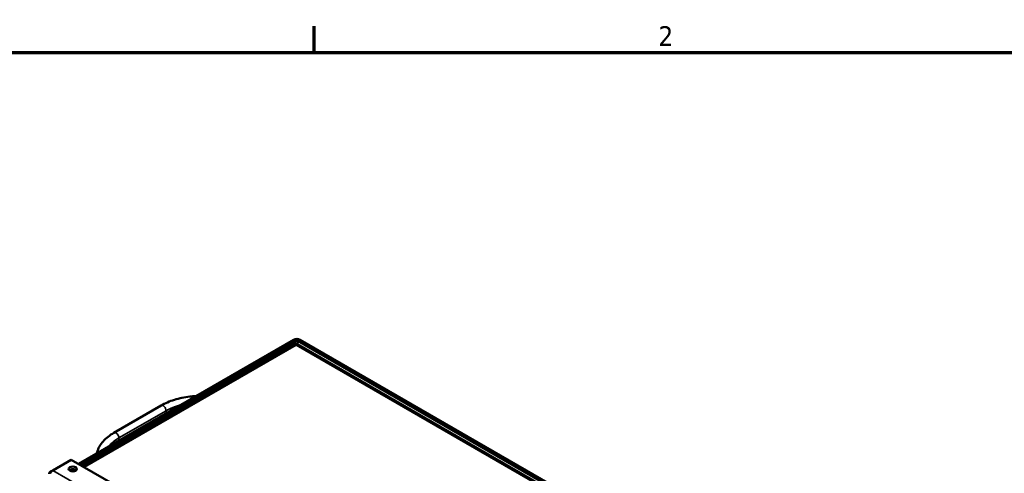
# Model space of a CAD drawing. Header units: inches. Extents: x 0 to 136, y 2 to 86.
# Tile 73 of 74: x 95 to 119, y 74 to 85. Entities that reach past the tile are written whole.
import ezdxf

# ---------------------------------------------------------------- set-up
doc = ezdxf.new("R2010")
doc.units = ezdxf.units.IN
doc.header["$LTSCALE"] = 4
doc.header["$MEASUREMENT"] = 0
for name, color, linetype, lineweight in [('Border (ANSI)', 7, 'Continuous', 70), ('Visible (ANSI)', 7, 'Continuous', 50), ('Visible Narrow (ANSI)', 7, 'Continuous', 35)]:
    doc.layers.add(name, color=color, linetype=linetype, lineweight=lineweight)
doc.styles.add('Dimension Text', font='tahoma.ttf')

# ---------------------------------------------------------------- blocks, each defined once
blk = doc.blocks.new('Borders Default Border')
at = {"layer": 'Border (ANSI)'}
blk.add_line((25.5, 21), (25.5, 21.16), dxfattribs=at)
at = {"layer": 'Border (ANSI)', "flags": 128}
blk.add_lwpolyline([(0.5, 1), (0.5, 21), (33.5, 21), (33.5, 1), (0.5, 1)], dxfattribs=at)
at = {"layer": 'Border (ANSI)', "insert": (27.5886, 21.04), "char_height": 0.12, "attachment_point": 7, "style": 'Dimension Text'}
blk.add_mtext('2', dxfattribs=at)

msp = doc.modelspace()

# ---------------------------------------------------------------- linework, layer by layer
at = {"layer": 'Visible (ANSI)'}
for p, q in [((96.2727, 74.0071), (101.4955, 77.0225)), ((96.3251, 73.9769), (101.5478, 76.9923)), ((118.4137, 67.2869), (101.6036, 76.9923)), ((118.4661, 67.3171), (101.6559, 77.0225)), ((101.528, 76.9143), (96.3826, 73.9437)), ((118.3257, 67.2495), (101.5858, 76.9143)), ((97.135, 74.7633), (98.2797, 75.4242)), ((96.0985, 74.1077), (95.6484, 73.8478)), ((113.2351, 64.2139), (96.0985, 74.1077)), ((95.596, 73.8176), (95.6484, 73.8478)), ((96.0779, 73.8342), (96.1565, 73.8796)), ((96.2135, 73.846), (96.1983, 73.8372))]:
    msp.add_line(p, q, dxfattribs=at)
for centre, major_axis, ratio, start_param, end_param in [((101.5757, 76.9762), (-0.1134, 0), 0.5773503, 3.9269908, 5.4977871), ((101.5757, 76.9762), (-0.0394, 0), 0.5773503, 3.9269908, 5.4977871), ((101.5847, 76.8161), (-0.0567, 0.0982), 0.5773503, 5.8526296, 6.2831853), ((101.5569, 76.8001), (-0.0001, 0.1309), 0.0008662, 5.4982861, 5.8531286), ((101.5291, 76.8161), (0.0567, 0.0982), 0.5773503, 0, 0.4305557), ((101.5569, 76.8001), (-0.0001, -0.1309), 0.0008662, 3.5716494, 3.9264918), ((96.1345, 73.8224), (-0.1015, 0), 0.5773503, 3.6832142, 5.7415638), ((95.6762, 73.7713), (-0.1134, 0), 0.5773503, 5.4977871, 6.3937721), ((95.6484, 73.7552), (-0.0567, -0.0982), 0.5773503, 3.9269908, 4.8229758)]:
    msp.add_ellipse(centre, major_axis=major_axis, ratio=ratio, start_param=start_param, end_param=end_param, dxfattribs=at)
msp.add_ellipse((96.1345, 73.8828), major_axis=(-0.1015, 0), ratio=0.5773503, dxfattribs=at)
for points, knots in [([(98.2797, 75.4242), (98.3765, 75.4801), (98.4859, 75.5269), (98.7216, 75.6), (98.8478, 75.6263), (99.0265, 75.6473), (99.0759, 75.6515), (99.1255, 75.6541)], [1.57079633, 1.57079633, 1.57079633, 1.57079633, 1.86296777, 1.86296777, 2.15513922, 2.15513922, 2.26518956, 2.26518956, 2.26518956, 2.26518956]), ([(96.7173, 74.2638), (96.7192, 74.2725), (96.7214, 74.2812), (96.7367, 74.337), (96.7559, 74.3829), (96.8055, 74.4709), (96.8358, 74.513), (96.9061, 74.5927), (96.9461, 74.6303), (97.0345, 74.7005), (97.0829, 74.7332), (97.135, 74.7633)], [0.91368208, 0.91368208, 0.91368208, 0.91368208, 0.9424778, 0.9424778, 1.09955743, 1.09955743, 1.25663706, 1.25663706, 1.41371669, 1.41371669, 1.57079633, 1.57079633, 1.57079633, 1.57079633])]:
    msp.add_open_spline(points, degree=3, knots=knots, dxfattribs=at)
at = {"layer": 'Visible Narrow (ANSI)'}
for p, q in [((101.5478, 76.9923), (101.5478, 76.9196)), ((101.6036, 76.9041), (101.6036, 76.9923)), ((101.5569, 76.8927), (96.4159, 73.9245)), ((118.2412, 67.26), (101.5569, 76.8927)), ((98.4004, 75.2967), (97.2557, 74.6359)), ((98.4004, 75.2967), (98.4004, 75.2355)), ((97.2557, 74.6359), (97.2557, 74.5746)), ((95.6484, 73.8478), (112.785, 63.954))]:
    msp.add_line(p, q, dxfattribs=at)
for centre, major_axis, start_param, end_param in [((98.3297, 75.3376), (-0.05, 0.0866), 3.9269908, 6.2831853), ((99.2489, 74.8068), (1.2, 0), 2.0007733, 2.3561945), ((98.1042, 74.146), (1.2, 0), 2.3561945, 2.7116157), ((97.185, 74.6767), (-0.05, 0.0866), 3.9269908, 6.2831853)]:
    msp.add_ellipse(centre, major_axis=major_axis, ratio=0.5773503, start_param=start_param, end_param=end_param, dxfattribs=at)

# ---------------------------------------------------------------- block references
at = {"xscale": 4, "yscale": 4, "zscale": 4}
msp.add_blockref('Borders Default Border', (0, 0), dxfattribs=at)

doc.saveas('drawing.dxf')
